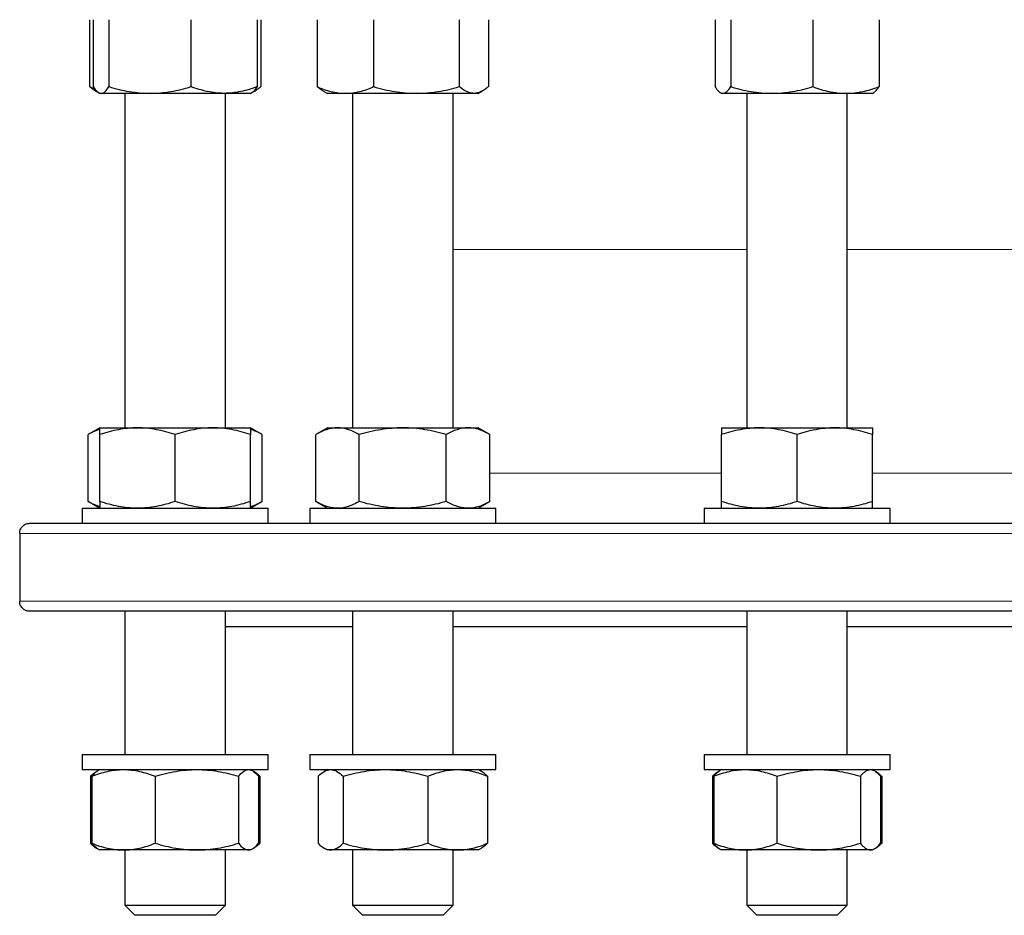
# Model space of a CAD drawing. Header units: millimetres. Extents: x 157 to 1087, y 67 to 925.
# Tile 1 of 9: x 176 to 372, y 67 to 246. Entities that reach past the tile are written whole.
import ezdxf

# ---------------------------------------------------------------- set-up
doc = ezdxf.new("R2010")
doc.units = ezdxf.units.MM

msp = doc.modelspace()

# ---------------------------------------------------------------- linework, layer by layer
at = {"color": 7, "linetype": 'Continuous', "lineweight": 25}
for p, q in [((190.27, 245.52), (190.27, 232.2)), ((190.99, 245.52), (190.99, 232.2)), ((194.12, 245.52), (194.12, 232.2)), ((210.44, 245.52), (210.44, 232.2)), ((223.63, 245.52), (223.63, 232.2)), ((224.34, 245.52), (224.34, 232.2)), ((235.56, 245.52), (235.56, 232.2)), ((246.8, 245.52), (246.8, 232.2)), ((263.83, 245.52), (263.83, 232.2)), ((269.63, 245.52), (269.63, 232.2)), ((314.73, 245.52), (314.73, 232.2)), ((317.86, 245.52), (317.86, 232.2)), ((334.18, 245.52), (334.18, 232.2)), ((347.37, 245.52), (347.37, 232.2)), ((191.38, 231.39), (192.04, 231.01)), ((222.56, 231.01), (223.23, 231.39)), ((236.68, 231.39), (237.6, 230.86)), ((267.6, 230.86), (268.52, 231.39)), ((192.05, 231.01), (192.31, 230.86)), ((192.55, 230.86), (192.31, 230.86)), ((202.28, 230.86), (192.55, 230.86)), ((197.31, 230.86), (197.31, 164.3)), ((217.03, 230.86), (202.28, 230.86)), ((222.31, 230.86), (217.03, 230.86)), ((217.31, 164.3), (217.31, 230.86)), ((222.31, 230.86), (222.56, 231.01)), ((241.18, 230.86), (237.6, 230.86)), ((255.31, 230.86), (241.18, 230.86)), ((242.6, 230.86), (242.6, 164.3)), ((266.73, 230.86), (255.31, 230.86)), ((262.6, 164.3), (262.6, 230.86)), ((267.6, 230.86), (266.73, 230.86)), ((315.79, 231.01), (316.05, 230.86)), ((316.3, 230.86), (316.05, 230.86)), ((326.02, 230.86), (316.3, 230.86)), ((321.05, 230.86), (321.05, 164.3)), ((340.78, 230.86), (326.02, 230.86)), ((346.05, 230.86), (340.78, 230.86)), ((341.05, 164.3), (341.05, 230.86)), ((346.05, 230.86), (346.31, 231.01)), ((192.31, 164.3), (189.99, 162.96)), ((189.99, 149.64), (189.99, 162.96)), ((192.31, 164.3), (199.81, 164.3)), ((192.31, 149.64), (192.31, 162.96)), ((199.81, 164.3), (214.81, 164.3)), ((207.31, 149.64), (207.31, 162.96)), ((214.81, 164.3), (222.31, 164.3)), ((224.63, 162.96), (222.31, 164.3)), ((222.31, 149.64), (222.31, 162.96)), ((224.63, 149.64), (224.63, 162.96)), ((237.6, 164.3), (235.28, 162.96)), ((235.28, 149.64), (235.28, 162.96)), ((237.6, 164.3), (239.61, 164.3)), ((239.61, 164.3), (252.6, 164.3)), ((243.94, 149.64), (243.94, 162.96)), ((252.6, 164.3), (265.59, 164.3)), ((261.26, 149.64), (261.26, 162.96)), ((265.59, 164.3), (267.6, 164.3)), ((269.92, 162.96), (267.6, 164.3)), ((269.92, 149.64), (269.92, 162.96)), ((316.05, 164.3), (323.55, 164.3)), ((316.05, 149.64), (316.05, 162.96)), ((323.55, 164.3), (338.55, 164.3)), ((331.05, 149.64), (331.05, 162.96)), ((338.55, 164.3), (346.05, 164.3)), ((346.05, 149.64), (346.05, 162.96)), ((189.99, 149.64), (192.31, 148.3)), ((222.31, 148.3), (224.63, 149.64)), ((235.28, 149.64), (237.6, 148.3)), ((267.6, 148.3), (269.92, 149.64)), ((188.81, 148.3), (188.81, 145.3)), ((188.81, 148.3), (225.81, 148.3)), ((225.81, 145.3), (225.81, 148.3)), ((234.1, 148.3), (234.1, 145.3)), ((234.1, 148.3), (271.1, 148.3)), ((271.1, 145.3), (271.1, 148.3)), ((312.55, 148.3), (312.55, 145.3)), ((312.55, 148.3), (349.55, 148.3)), ((349.55, 145.3), (349.55, 148.3)), ((178.35, 145.3), (574.34, 145.3)), ((176.37, 143.3), (176.37, 129.8)), ((574.34, 127.8), (178.35, 127.8)), ((197.31, 127.8), (197.31, 99.3)), ((217.31, 99.3), (217.31, 127.8)), ((242.6, 127.8), (242.6, 99.3)), ((262.6, 99.3), (262.6, 127.8)), ((321.05, 127.8), (321.05, 99.3)), ((341.05, 99.3), (341.05, 127.8)), ((217.31, 124.8), (242.6, 124.8)), ((262.6, 124.8), (321.05, 124.8)), ((341.05, 124.8), (411.64, 124.8)), ((188.81, 99.3), (188.81, 96.3)), ((188.81, 99.3), (217.63, 99.3)), ((217.63, 99.3), (225.81, 99.3)), ((225.81, 96.3), (225.81, 99.3)), ((234.1, 99.3), (234.1, 96.3)), ((234.1, 99.3), (269.22, 99.3)), ((269.22, 99.3), (271.1, 99.3)), ((271.1, 96.3), (271.1, 99.3)), ((312.55, 99.3), (312.55, 96.3)), ((312.55, 99.3), (349.55, 99.3)), ((349.55, 96.3), (349.55, 99.3)), ((188.81, 96.3), (217.63, 96.3)), ((191.89, 96.06), (191.65, 95.92)), ((192.31, 96.3), (191.89, 96.06)), ((217.63, 96.3), (225.81, 96.3)), ((222.72, 96.06), (222.31, 96.3)), ((234.1, 96.3), (269.22, 96.3)), ((237.6, 96.3), (236.94, 95.92)), ((268.26, 95.92), (267.6, 96.3)), ((269.22, 96.3), (271.1, 96.3)), ((312.55, 96.3), (349.55, 96.3)), ((315.63, 96.06), (315.39, 95.91)), ((316.05, 96.3), (315.63, 96.06)), ((346.47, 96.06), (346.05, 96.3)), ((190.45, 94.96), (190.45, 81.64)), ((190.72, 94.96), (190.72, 81.64)), ((203.32, 94.96), (203.32, 81.64)), ((219.91, 94.96), (219.91, 81.64)), ((223.76, 95.11), (224.16, 94.96)), ((223.9, 94.96), (223.9, 81.64)), ((224.16, 94.96), (224.16, 81.64)), ((235.74, 94.96), (235.74, 81.64)), ((240.72, 94.96), (240.72, 81.64)), ((257.57, 94.96), (257.57, 81.64)), ((269.45, 94.96), (269.45, 81.64)), ((314.2, 94.96), (314.2, 81.64)), ((314.46, 94.96), (314.46, 81.64)), ((327.06, 94.96), (327.06, 81.64)), ((343.65, 94.96), (343.65, 81.64)), ((347.51, 95.11), (347.91, 94.96)), ((347.64, 94.96), (347.64, 81.64)), ((347.91, 94.96), (347.91, 81.64)), ((191.65, 80.68), (191.89, 80.54)), ((191.89, 80.54), (192.31, 80.3)), ((222.31, 80.3), (222.72, 80.54)), ((223.76, 81.48), (224.16, 81.64)), ((236.94, 80.68), (237.6, 80.3)), ((267.6, 80.3), (268.26, 80.68)), ((315.39, 80.68), (315.63, 80.54)), ((315.63, 80.54), (316.05, 80.3)), ((346.05, 80.3), (346.47, 80.54)), ((347.51, 81.48), (347.91, 81.64)), ((197.02, 80.3), (192.31, 80.3)), ((211.61, 80.3), (197.02, 80.3)), ((197.31, 80.3), (197.31, 69.3)), ((221.9, 80.3), (211.61, 80.3)), ((217.31, 69.3), (217.31, 80.3)), ((222.31, 80.3), (221.9, 80.3)), ((238.23, 80.3), (237.6, 80.3)), ((249.15, 80.3), (238.23, 80.3)), ((242.6, 80.3), (242.6, 69.3)), ((263.51, 80.3), (249.15, 80.3)), ((262.6, 69.3), (262.6, 80.3)), ((267.6, 80.3), (263.51, 80.3)), ((320.76, 80.3), (316.05, 80.3)), ((335.36, 80.3), (320.76, 80.3)), ((321.05, 80.3), (321.05, 69.3)), ((345.65, 80.3), (335.36, 80.3)), ((341.05, 69.3), (341.05, 80.3)), ((346.05, 80.3), (345.65, 80.3)), ((197.31, 69.3), (199.31, 67.3)), ((197.31, 69.3), (217.31, 69.3)), ((215.31, 67.3), (217.31, 69.3)), ((242.6, 69.3), (244.6, 67.3)), ((242.6, 69.3), (242.74, 69.3)), ((242.74, 69.3), (262.6, 69.3)), ((260.6, 67.3), (262.6, 69.3)), ((321.05, 69.3), (323.05, 67.3)), ((321.05, 69.3), (323.34, 69.3)), ((323.34, 69.3), (341.05, 69.3)), ((339.05, 67.3), (341.05, 69.3)), ((215.31, 67.3), (199.31, 67.3)), ((244.71, 67.3), (244.6, 67.3)), ((260.6, 67.3), (244.71, 67.3)), ((324.88, 67.3), (323.05, 67.3)), ((339.05, 67.3), (324.88, 67.3))]:
    msp.add_line(p, q, dxfattribs=at)
at = {"color": 8, "linetype": 'Continuous', "lineweight": 18}
for p, q in [((321.05, 199.8), (262.6, 199.8)), ((376.34, 199.8), (341.05, 199.8)), ((269.92, 155.3), (316.05, 155.3)), ((346.05, 155.3), (404.32, 155.3)), ((576.32, 143.3), (176.37, 143.3)), ((176.37, 129.8), (576.32, 129.8))]:
    msp.add_line(p, q, dxfattribs=at)
at = {"color": 7, "linetype": 'Continuous', "lineweight": 25}
for points, knots in [([(190.27, 232.2), (190.57, 232.06), (190.9, 231.92), (191.24, 231.8), (191.26, 231.79)], [0, 0, 0, 0, 0.916032, 1, 1, 1, 1]), ([(191.39, 231.4), (191.31, 231.44), (191.09, 231.56), (190.72, 231.83), (190.42, 232.08), (190.27, 232.2)], [0, 0, 0, 0, 0.196204, 0.598153, 1, 1, 1, 1]), ([(190.99, 232.2), (191.24, 231.79), (191.5, 231.45), (192.02, 230.99), (192.29, 230.86), (192.55, 230.86)], [0, 0, 0, 0, 0.5, 0.5, 1, 1, 1, 1]), ([(192.55, 230.86), (192.69, 230.86), (192.82, 230.89), (193.08, 231.01), (193.22, 231.1), (193.61, 231.45), (193.86, 231.79), (194.12, 232.2)], [0, 0, 0, 0, 0.25, 0.25, 0.5, 0.5, 1, 1, 1, 1]), ([(194.12, 232.2), (195.46, 231.79), (196.8, 231.45), (199.52, 230.99), (200.89, 230.86), (202.28, 230.86)], [0, 0, 0, 0, 0.5, 0.5, 1, 1, 1, 1]), ([(202.28, 230.86), (202.97, 230.86), (203.67, 230.89), (205.04, 231.01), (205.73, 231.1), (207.77, 231.45), (209.11, 231.79), (210.44, 232.2)], [0, 0, 0, 0, 0.25, 0.25, 0.5, 0.5, 1, 1, 1, 1]), ([(217.03, 230.86), (216.48, 230.86), (215.92, 230.89), (214.79, 231.01), (214.24, 231.11), (212.59, 231.46), (211.51, 231.79), (210.44, 232.2)], [0, 0, 0, 0, 0.25, 0.25, 0.5, 0.5, 1, 1, 1, 1]), ([(223.63, 232.2), (223.09, 232), (222.55, 231.81), (221.45, 231.48), (220.9, 231.33), (219.25, 230.98), (218.15, 230.86), (217.03, 230.86)], [0, 0, 0, 0, 0.25, 0.25, 0.5, 0.5, 1, 1, 1, 1]), ([(223.63, 232.2), (223.54, 232.07), (223.37, 231.81), (223.12, 231.48), (222.86, 231.22), (222.67, 231.06), (222.57, 231.01), (222.56, 231.01)], [0, 0, 0, 0, 0.2408188, 0.4817059, 0.7224674, 0.9677758, 1, 1, 1, 1]), ([(222.79, 231.17), (222.86, 231.2), (223.08, 231.3), (223.45, 231.52), (223.9, 231.83), (224.19, 232.07), (224.34, 232.2)], [0, 0, 0, 0, 0.132367, 0.421515, 0.710794, 1, 1, 1, 1]), ([(235.56, 232.2), (236.48, 231.79), (237.41, 231.45), (239.28, 230.99), (240.22, 230.86), (241.18, 230.86)], [0, 0, 0, 0, 0.5, 0.5, 1, 1, 1, 1]), ([(236.68, 231.39), (236.66, 231.41), (236.46, 231.51), (236.09, 231.77), (235.74, 232.06), (235.56, 232.2)], [0, 0, 0, 0, 0.055534, 0.527746, 1, 1, 1, 1]), ([(241.18, 230.86), (241.66, 230.86), (242.14, 230.89), (243.08, 231.01), (243.55, 231.1), (244.96, 231.45), (245.88, 231.79), (246.8, 232.2)], [0, 0, 0, 0, 0.25, 0.25, 0.5, 0.5, 1, 1, 1, 1]), ([(246.8, 232.2), (248.19, 231.79), (249.59, 231.45), (252.43, 230.99), (253.86, 230.86), (255.31, 230.86)], [0, 0, 0, 0, 0.5, 0.5, 1, 1, 1, 1]), ([(255.31, 230.86), (256.04, 230.86), (256.76, 230.89), (258.2, 231.01), (258.91, 231.1), (261.04, 231.45), (262.44, 231.79), (263.83, 232.2)], [0, 0, 0, 0, 0.25, 0.25, 0.5, 0.5, 1, 1, 1, 1]), ([(266.73, 230.86), (266.49, 230.86), (266.24, 230.89), (265.75, 231.01), (265.5, 231.11), (264.78, 231.46), (264.3, 231.79), (263.83, 232.2)], [0, 0, 0, 0, 0.25, 0.25, 0.5, 0.5, 1, 1, 1, 1]), ([(269.63, 232.2), (269.4, 232), (269.16, 231.81), (268.68, 231.48), (268.44, 231.33), (267.71, 230.98), (267.22, 230.86), (266.73, 230.86)], [0, 0, 0, 0, 0.25, 0.25, 0.5, 0.5, 1, 1, 1, 1]), ([(314.73, 232.2), (314.86, 232), (314.99, 231.81), (315.25, 231.48), (315.38, 231.33), (315.77, 230.98), (316.03, 230.86), (316.3, 230.86)], [0, 0, 0, 0, 0.25, 0.25, 0.5, 0.5, 1, 1, 1, 1]), ([(316.3, 230.86), (316.43, 230.86), (316.56, 230.89), (316.83, 231.01), (316.96, 231.11), (317.35, 231.46), (317.61, 231.79), (317.86, 232.2)], [0, 0, 0, 0, 0.25, 0.25, 0.5, 0.5, 1, 1, 1, 1]), ([(317.86, 232.2), (319.2, 231.79), (320.54, 231.45), (323.26, 230.99), (324.63, 230.86), (326.02, 230.86)], [0, 0, 0, 0, 0.5, 0.5, 1, 1, 1, 1]), ([(326.02, 230.86), (326.72, 230.86), (327.41, 230.89), (328.79, 231.01), (329.47, 231.1), (331.51, 231.45), (332.85, 231.79), (334.18, 232.2)], [0, 0, 0, 0, 0.25, 0.25, 0.5, 0.5, 1, 1, 1, 1]), ([(334.18, 232.2), (335.26, 231.79), (336.35, 231.45), (338.54, 230.99), (339.65, 230.86), (340.78, 230.86)], [0, 0, 0, 0, 0.5, 0.5, 1, 1, 1, 1]), ([(340.78, 230.86), (341.34, 230.86), (341.9, 230.89), (343.01, 231.01), (343.56, 231.1), (345.21, 231.45), (346.29, 231.79), (347.37, 232.2)], [0, 0, 0, 0, 0.25, 0.25, 0.5, 0.5, 1, 1, 1, 1]), ([(346.3, 231.01), (346.37, 231.06), (346.54, 231.16), (346.8, 231.42), (347.09, 231.77), (347.28, 232.05), (347.37, 232.2)], [0, 0, 0, 0, 0.1983275, 0.4638052, 0.7318906, 1, 1, 1, 1]), ([(192.31, 163.98), (192.2, 163.95), (191.87, 163.86), (191.32, 163.64), (190.65, 163.33), (190.21, 163.08), (189.99, 162.96)], [0, 0, 0, 0, 0.132857, 0.421842, 0.710957, 1, 1, 1, 1]), ([(199.81, 164.3), (199.17, 164.3), (198.53, 164.26), (197.27, 164.14), (196.64, 164.05), (194.76, 163.7), (193.53, 163.36), (192.31, 162.96)], [0, 0, 0, 0, 0.25, 0.25, 0.5, 0.5, 1, 1, 1, 1]), ([(192.31, 162.96), (192.31, 163.37), (192.31, 163.7), (192.31, 164.17), (192.31, 164.3), (192.31, 164.3)], [0, 0, 0, 0, 0.5, 0.5, 1, 1, 1, 1]), ([(207.31, 162.96), (206.08, 163.37), (204.84, 163.7), (202.35, 164.17), (201.08, 164.3), (199.81, 164.3)], [0, 0, 0, 0, 0.5, 0.5, 1, 1, 1, 1]), ([(214.81, 164.3), (214.17, 164.3), (213.54, 164.27), (212.26, 164.14), (211.63, 164.05), (209.75, 163.7), (208.52, 163.36), (207.31, 162.96)], [0, 0, 0, 0, 0.25, 0.25, 0.5, 0.5, 1, 1, 1, 1]), ([(222.31, 162.96), (221.7, 163.16), (221.08, 163.35), (219.84, 163.68), (219.21, 163.82), (217.33, 164.17), (216.07, 164.3), (214.81, 164.3)], [0, 0, 0, 0, 0.25, 0.25, 0.5, 0.5, 1, 1, 1, 1]), ([(222.31, 164.3), (222.31, 164.3), (222.31, 164.26), (222.31, 164.14), (222.31, 164.05), (222.31, 163.7), (222.31, 163.36), (222.31, 162.96)], [0, 0, 0, 0, 0.25, 0.25, 0.5, 0.5, 1, 1, 1, 1]), ([(224.63, 162.96), (224.39, 163.09), (223.93, 163.35), (223.22, 163.67), (222.68, 163.88), (222.37, 163.97), (222.31, 163.98)], [0, 0, 0, 0, 0.3051705, 0.6104273, 0.9155251, 1, 1, 1, 1]), ([(239.61, 164.3), (239.24, 164.3), (238.87, 164.26), (238.14, 164.14), (237.78, 164.05), (236.7, 163.7), (235.99, 163.36), (235.28, 162.96)], [0, 0, 0, 0, 0.25, 0.25, 0.5, 0.5, 1, 1, 1, 1]), ([(243.94, 162.96), (243.23, 163.37), (242.52, 163.7), (241.08, 164.17), (240.35, 164.3), (239.61, 164.3)], [0, 0, 0, 0, 0.5, 0.5, 1, 1, 1, 1]), ([(252.6, 164.3), (251.86, 164.3), (251.13, 164.26), (249.67, 164.14), (248.94, 164.05), (246.78, 163.7), (245.35, 163.36), (243.94, 162.96)], [0, 0, 0, 0, 0.25, 0.25, 0.5, 0.5, 1, 1, 1, 1]), ([(261.26, 162.96), (259.84, 163.37), (258.42, 163.7), (255.53, 164.17), (254.08, 164.3), (252.6, 164.3)], [0, 0, 0, 0, 0.5, 0.5, 1, 1, 1, 1]), ([(265.59, 164.3), (265.22, 164.3), (264.86, 164.27), (264.12, 164.14), (263.75, 164.05), (262.67, 163.7), (261.96, 163.36), (261.26, 162.96)], [0, 0, 0, 0, 0.25, 0.25, 0.5, 0.5, 1, 1, 1, 1]), ([(269.92, 162.96), (269.57, 163.16), (269.21, 163.35), (268.49, 163.68), (268.13, 163.82), (267.05, 164.17), (266.32, 164.3), (265.59, 164.3)], [0, 0, 0, 0, 0.25, 0.25, 0.5, 0.5, 1, 1, 1, 1]), ([(323.55, 164.3), (322.91, 164.3), (322.27, 164.26), (321.01, 164.14), (320.38, 164.05), (318.51, 163.7), (317.27, 163.36), (316.05, 162.96)], [0, 0, 0, 0, 0.25, 0.25, 0.5, 0.5, 1, 1, 1, 1]), ([(316.05, 164.3), (316.05, 164.3), (316.05, 164.27), (316.05, 164.14), (316.05, 164.05), (316.05, 163.7), (316.05, 163.36), (316.05, 162.96)], [0, 0, 0, 0, 0.25, 0.25, 0.5, 0.5, 1, 1, 1, 1]), ([(331.05, 162.96), (329.82, 163.37), (328.59, 163.7), (326.09, 164.17), (324.83, 164.3), (323.55, 164.3)], [0, 0, 0, 0, 0.5, 0.5, 1, 1, 1, 1]), ([(338.55, 164.3), (337.91, 164.3), (337.27, 164.26), (336.01, 164.14), (335.38, 164.05), (333.51, 163.7), (332.27, 163.36), (331.05, 162.96)], [0, 0, 0, 0, 0.25, 0.25, 0.5, 0.5, 1, 1, 1, 1]), ([(346.05, 162.96), (344.82, 163.37), (343.59, 163.7), (341.09, 164.17), (339.83, 164.3), (338.55, 164.3)], [0, 0, 0, 0, 0.5, 0.5, 1, 1, 1, 1]), ([(346.05, 164.3), (346.05, 164.3), (346.05, 164.27), (346.05, 164.14), (346.05, 164.05), (346.05, 163.7), (346.05, 163.36), (346.05, 162.96)], [0, 0, 0, 0, 0.25, 0.25, 0.5, 0.5, 1, 1, 1, 1]), ([(192.31, 148.61), (192.2, 148.64), (191.87, 148.73), (191.32, 148.96), (190.65, 149.27), (190.21, 149.51), (189.99, 149.64)], [0, 0, 0, 0, 0.132857, 0.421842, 0.710957, 1, 1, 1, 1]), ([(199.81, 148.3), (199.17, 148.3), (198.53, 148.33), (197.27, 148.45), (196.64, 148.54), (194.76, 148.89), (193.53, 149.23), (192.31, 149.64)], [0, 0, 0, 0, 0.25, 0.25, 0.5, 0.5, 1, 1, 1, 1]), ([(192.31, 149.64), (192.31, 149.23), (192.31, 148.89), (192.31, 148.42), (192.31, 148.3), (192.31, 148.3)], [0, 0, 0, 0, 0.5, 0.5, 1, 1, 1, 1]), ([(207.31, 149.64), (206.08, 149.23), (204.84, 148.89), (202.35, 148.42), (201.08, 148.3), (199.81, 148.3)], [0, 0, 0, 0, 0.5, 0.5, 1, 1, 1, 1]), ([(214.81, 148.3), (214.17, 148.3), (213.54, 148.33), (212.26, 148.45), (211.63, 148.54), (209.75, 148.9), (208.52, 149.23), (207.31, 149.64)], [0, 0, 0, 0, 0.25, 0.25, 0.5, 0.5, 1, 1, 1, 1]), ([(222.31, 149.64), (221.7, 149.43), (221.08, 149.25), (219.84, 148.91), (219.21, 148.77), (217.33, 148.42), (216.07, 148.3), (214.81, 148.3)], [0, 0, 0, 0, 0.25, 0.25, 0.5, 0.5, 1, 1, 1, 1]), ([(222.31, 148.3), (222.31, 148.3), (222.31, 148.33), (222.31, 148.45), (222.31, 148.54), (222.31, 148.89), (222.31, 149.23), (222.31, 149.64)], [0, 0, 0, 0, 0.25, 0.25, 0.5, 0.5, 1, 1, 1, 1]), ([(224.63, 149.64), (224.39, 149.51), (223.93, 149.25), (223.22, 148.92), (222.68, 148.71), (222.37, 148.63), (222.31, 148.61)], [0, 0, 0, 0, 0.30517, 0.610427, 0.915525, 1, 1, 1, 1]), ([(239.61, 148.3), (239.24, 148.3), (238.87, 148.33), (238.14, 148.45), (237.78, 148.54), (236.7, 148.89), (235.99, 149.23), (235.28, 149.64)], [0, 0, 0, 0, 0.25, 0.25, 0.5, 0.5, 1, 1, 1, 1]), ([(243.94, 149.64), (243.23, 149.23), (242.52, 148.89), (241.08, 148.42), (240.35, 148.3), (239.61, 148.3)], [0, 0, 0, 0, 0.5, 0.5, 1, 1, 1, 1]), ([(252.6, 148.3), (251.86, 148.3), (251.13, 148.33), (249.67, 148.45), (248.94, 148.54), (246.78, 148.89), (245.35, 149.23), (243.94, 149.64)], [0, 0, 0, 0, 0.25, 0.25, 0.5, 0.5, 1, 1, 1, 1]), ([(261.26, 149.64), (259.84, 149.23), (258.42, 148.89), (255.53, 148.42), (254.08, 148.3), (252.6, 148.3)], [0, 0, 0, 0, 0.5, 0.5, 1, 1, 1, 1]), ([(265.59, 148.3), (265.22, 148.3), (264.86, 148.33), (264.12, 148.45), (263.75, 148.54), (262.67, 148.9), (261.96, 149.23), (261.26, 149.64)], [0, 0, 0, 0, 0.25, 0.25, 0.5, 0.5, 1, 1, 1, 1]), ([(269.92, 149.64), (269.57, 149.43), (269.21, 149.25), (268.49, 148.91), (268.13, 148.77), (267.05, 148.42), (266.32, 148.3), (265.59, 148.3)], [0, 0, 0, 0, 0.25, 0.25, 0.5, 0.5, 1, 1, 1, 1]), ([(323.55, 148.3), (322.91, 148.3), (322.27, 148.33), (321.01, 148.45), (320.38, 148.54), (318.51, 148.89), (317.27, 149.23), (316.05, 149.64)], [0, 0, 0, 0, 0.25, 0.25, 0.5, 0.5, 1, 1, 1, 1]), ([(316.05, 148.3), (316.05, 148.3), (316.05, 148.33), (316.05, 148.45), (316.05, 148.54), (316.05, 148.9), (316.05, 149.23), (316.05, 149.64)], [0, 0, 0, 0, 0.25, 0.25, 0.5, 0.5, 1, 1, 1, 1]), ([(331.05, 149.64), (329.82, 149.23), (328.59, 148.89), (326.09, 148.42), (324.83, 148.3), (323.55, 148.3)], [0, 0, 0, 0, 0.5, 0.5, 1, 1, 1, 1]), ([(338.55, 148.3), (337.91, 148.3), (337.27, 148.33), (336.01, 148.45), (335.38, 148.54), (333.51, 148.89), (332.27, 149.23), (331.05, 149.64)], [0, 0, 0, 0, 0.25, 0.25, 0.5, 0.5, 1, 1, 1, 1]), ([(346.05, 149.64), (344.82, 149.23), (343.59, 148.89), (341.09, 148.42), (339.83, 148.3), (338.55, 148.3)], [0, 0, 0, 0, 0.5, 0.5, 1, 1, 1, 1]), ([(346.05, 148.3), (346.05, 148.3), (346.05, 148.33), (346.05, 148.45), (346.05, 148.54), (346.05, 148.9), (346.05, 149.23), (346.05, 149.64)], [0, 0, 0, 0, 0.25, 0.25, 0.5, 0.5, 1, 1, 1, 1]), ([(176.37, 143.3), (176.37, 143.46), (176.38, 143.61), (176.46, 143.91), (176.51, 144.06), (176.64, 144.32), (176.71, 144.44), (176.88, 144.65), (176.97, 144.74), (177.26, 144.99), (177.47, 145.1), (177.9, 145.26), (178.12, 145.3), (178.35, 145.3)], [0, 0, 0, 0, 0.125, 0.125, 0.25, 0.25, 0.375, 0.375, 0.5, 0.5, 0.75, 0.75, 1, 1, 1, 1]), ([(178.35, 127.8), (178.23, 127.8), (178.12, 127.81), (177.9, 127.84), (177.79, 127.87), (177.47, 127.99), (177.26, 128.1), (176.97, 128.35), (176.88, 128.44), (176.71, 128.66), (176.64, 128.77), (176.51, 129.03), (176.46, 129.18), (176.38, 129.48), (176.37, 129.64), (176.37, 129.8)], [0, 0, 0, 0, 0.125, 0.125, 0.25, 0.25, 0.5, 0.5, 0.625, 0.625, 0.75, 0.75, 0.875, 0.875, 1, 1, 1, 1]), ([(190.72, 94.96), (191.75, 95.37), (192.78, 95.7), (194.88, 96.17), (195.94, 96.3), (197.02, 96.3)], [0, 0, 0, 0, 0.5, 0.5, 1, 1, 1, 1]), ([(191.89, 96.05), (191.81, 96), (191.62, 95.89), (191.33, 95.64), (191.02, 95.33), (190.82, 95.08), (190.72, 94.96)], [0, 0, 0, 0, 0.211534, 0.474299, 0.737182, 1, 1, 1, 1]), ([(197.02, 96.3), (197.55, 96.3), (198.09, 96.26), (199.15, 96.14), (199.68, 96.05), (201.25, 95.7), (202.29, 95.36), (203.32, 94.96)], [0, 0, 0, 0, 0.25, 0.25, 0.5, 0.5, 1, 1, 1, 1]), ([(203.32, 94.96), (203.99, 95.16), (204.67, 95.35), (206.05, 95.68), (206.74, 95.82), (208.82, 96.17), (210.21, 96.3), (211.61, 96.3)], [0, 0, 0, 0, 0.25, 0.25, 0.5, 0.5, 1, 1, 1, 1]), ([(211.61, 96.3), (212.31, 96.3), (213.02, 96.27), (214.43, 96.14), (215.13, 96.05), (217.21, 95.7), (218.57, 95.36), (219.91, 94.96)], [0, 0, 0, 0, 0.25, 0.25, 0.5, 0.5, 1, 1, 1, 1]), ([(219.91, 94.96), (220.24, 95.37), (220.56, 95.7), (221.23, 96.17), (221.56, 96.3), (221.9, 96.3)], [0, 0, 0, 0, 0.5, 0.5, 1, 1, 1, 1]), ([(221.9, 96.3), (222.07, 96.3), (222.24, 96.26), (222.58, 96.14), (222.75, 96.05), (223.24, 95.7), (223.57, 95.36), (223.9, 94.96)], [0, 0, 0, 0, 0.25, 0.25, 0.5, 0.5, 1, 1, 1, 1]), ([(235.74, 94.96), (236.15, 95.37), (236.56, 95.7), (237.39, 96.17), (237.81, 96.3), (238.23, 96.3)], [0, 0, 0, 0, 0.5, 0.5, 1, 1, 1, 1]), ([(238.23, 96.3), (238.44, 96.3), (238.65, 96.26), (239.07, 96.14), (239.28, 96.05), (239.9, 95.7), (240.31, 95.36), (240.72, 94.96)], [0, 0, 0, 0, 0.25, 0.25, 0.5, 0.5, 1, 1, 1, 1]), ([(240.72, 94.96), (242.1, 95.37), (243.49, 95.7), (246.29, 96.17), (247.71, 96.3), (249.15, 96.3)], [0, 0, 0, 0, 0.5, 0.5, 1, 1, 1, 1]), ([(249.15, 96.3), (249.86, 96.3), (250.58, 96.26), (252, 96.14), (252.71, 96.05), (254.81, 95.7), (256.2, 95.36), (257.57, 94.96)], [0, 0, 0, 0, 0.25, 0.25, 0.5, 0.5, 1, 1, 1, 1]), ([(257.57, 94.96), (258.06, 95.16), (258.54, 95.35), (259.53, 95.68), (260.02, 95.82), (261.51, 96.17), (262.51, 96.3), (263.51, 96.3)], [0, 0, 0, 0, 0.25, 0.25, 0.5, 0.5, 1, 1, 1, 1]), ([(263.51, 96.3), (264.02, 96.3), (264.52, 96.27), (265.53, 96.14), (266.03, 96.05), (267.52, 95.7), (268.49, 95.36), (269.45, 94.96)], [0, 0, 0, 0, 0.25, 0.25, 0.5, 0.5, 1, 1, 1, 1]), ([(314.46, 94.96), (315.49, 95.37), (316.53, 95.7), (318.63, 96.17), (319.69, 96.3), (320.76, 96.3)], [0, 0, 0, 0, 0.5, 0.5, 1, 1, 1, 1]), ([(314.46, 94.96), (314.54, 95.06), (314.71, 95.26), (315, 95.57), (315.31, 95.85), (315.53, 95.99), (315.64, 96.05)], [0, 0, 0, 0, 0.216036, 0.432236, 0.742446, 1, 1, 1, 1]), ([(320.76, 96.3), (321.29, 96.3), (321.83, 96.26), (322.89, 96.14), (323.42, 96.05), (325, 95.7), (326.03, 95.36), (327.06, 94.96)], [0, 0, 0, 0, 0.25, 0.25, 0.5, 0.5, 1, 1, 1, 1]), ([(327.06, 94.96), (328.42, 95.37), (329.79, 95.7), (332.55, 96.17), (333.94, 96.3), (335.36, 96.3)], [0, 0, 0, 0, 0.5, 0.5, 1, 1, 1, 1]), ([(335.36, 96.3), (336.06, 96.3), (336.77, 96.26), (338.17, 96.14), (338.86, 96.05), (340.93, 95.7), (342.3, 95.36), (343.65, 94.96)], [0, 0, 0, 0, 0.25, 0.25, 0.5, 0.5, 1, 1, 1, 1]), ([(343.65, 94.96), (343.81, 95.16), (343.98, 95.35), (344.31, 95.68), (344.48, 95.82), (344.98, 96.17), (345.31, 96.3), (345.65, 96.3)], [0, 0, 0, 0, 0.25, 0.25, 0.5, 0.5, 1, 1, 1, 1]), ([(345.65, 96.3), (345.82, 96.3), (345.98, 96.27), (346.32, 96.14), (346.49, 96.05), (346.99, 95.7), (347.32, 95.36), (347.64, 94.96)], [0, 0, 0, 0, 0.25, 0.25, 0.5, 0.5, 1, 1, 1, 1]), ([(190.45, 94.96), (190.59, 95.09), (190.85, 95.35), (191.26, 95.67), (191.57, 95.88), (191.75, 95.97), (191.79, 95.98)], [0, 0, 0, 0, 0.304778, 0.609642, 0.914347, 1, 1, 1, 1]), ([(224.16, 94.96), (224.03, 95.09), (223.76, 95.35), (223.36, 95.67), (223.1, 95.83), (222.97, 95.91)], [0, 0, 0, 0, 0.339582, 0.679261, 1, 1, 1, 1]), ([(269.45, 94.96), (269.32, 95.09), (269.05, 95.35), (268.65, 95.67), (268.39, 95.83), (268.26, 95.91)], [0, 0, 0, 0, 0.339582, 0.679261, 1, 1, 1, 1]), ([(314.2, 94.96), (314.3, 95.06), (314.51, 95.26), (314.87, 95.57), (315.21, 95.82), (315.45, 95.94), (315.53, 95.98)], [0, 0, 0, 0, 0.237609, 0.475398, 0.816585, 1, 1, 1, 1]), ([(346.71, 95.91), (346.81, 95.85), (347.06, 95.71), (347.46, 95.39), (347.76, 95.1), (347.91, 94.96)], [0, 0, 0, 0, 0.24372, 0.621843, 1, 1, 1, 1]), ([(190.45, 81.64), (190.59, 81.51), (190.85, 81.25), (191.26, 80.92), (191.57, 80.71), (191.75, 80.63), (191.79, 80.61)], [0, 0, 0, 0, 0.304778, 0.609642, 0.914347, 1, 1, 1, 1]), ([(190.72, 81.64), (191.75, 81.23), (192.78, 80.89), (194.88, 80.42), (195.94, 80.3), (197.02, 80.3)], [0, 0, 0, 0, 0.5, 0.5, 1, 1, 1, 1]), ([(191.89, 80.54), (191.81, 80.59), (191.62, 80.7), (191.33, 80.96), (191.02, 81.27), (190.82, 81.51), (190.72, 81.64)], [0, 0, 0, 0, 0.2115337, 0.4742985, 0.7371825, 1, 1, 1, 1]), ([(197.02, 80.3), (197.55, 80.3), (198.09, 80.33), (199.15, 80.45), (199.68, 80.54), (201.25, 80.89), (202.29, 81.23), (203.32, 81.64)], [0, 0, 0, 0, 0.25, 0.25, 0.5, 0.5, 1, 1, 1, 1]), ([(203.32, 81.64), (203.99, 81.43), (204.67, 81.25), (206.05, 80.91), (206.74, 80.77), (208.82, 80.42), (210.21, 80.3), (211.61, 80.3)], [0, 0, 0, 0, 0.25, 0.25, 0.5, 0.5, 1, 1, 1, 1]), ([(211.61, 80.3), (212.31, 80.3), (213.02, 80.33), (214.43, 80.45), (215.13, 80.54), (217.21, 80.9), (218.57, 81.23), (219.91, 81.64)], [0, 0, 0, 0, 0.25, 0.25, 0.5, 0.5, 1, 1, 1, 1]), ([(219.91, 81.64), (220.24, 81.23), (220.56, 80.89), (221.23, 80.42), (221.56, 80.3), (221.9, 80.3)], [0, 0, 0, 0, 0.5, 0.5, 1, 1, 1, 1]), ([(221.9, 80.3), (222.07, 80.3), (222.24, 80.33), (222.58, 80.45), (222.75, 80.54), (223.24, 80.89), (223.57, 81.23), (223.9, 81.64)], [0, 0, 0, 0, 0.25, 0.25, 0.5, 0.5, 1, 1, 1, 1]), ([(224.16, 81.64), (224.03, 81.51), (223.76, 81.25), (223.36, 80.92), (223.1, 80.76), (222.97, 80.68)], [0, 0, 0, 0, 0.339582, 0.679261, 1, 1, 1, 1]), ([(235.74, 81.64), (236.15, 81.23), (236.56, 80.89), (237.39, 80.42), (237.81, 80.3), (238.23, 80.3)], [0, 0, 0, 0, 0.5, 0.5, 1, 1, 1, 1]), ([(238.23, 80.3), (238.44, 80.3), (238.65, 80.33), (239.07, 80.45), (239.28, 80.54), (239.9, 80.89), (240.31, 81.23), (240.72, 81.64)], [0, 0, 0, 0, 0.25, 0.25, 0.5, 0.5, 1, 1, 1, 1]), ([(240.72, 81.64), (242.1, 81.23), (243.49, 80.89), (246.29, 80.42), (247.71, 80.3), (249.15, 80.3)], [0, 0, 0, 0, 0.5, 0.5, 1, 1, 1, 1]), ([(249.15, 80.3), (249.86, 80.3), (250.58, 80.33), (252, 80.45), (252.71, 80.54), (254.81, 80.89), (256.2, 81.23), (257.57, 81.64)], [0, 0, 0, 0, 0.25, 0.25, 0.5, 0.5, 1, 1, 1, 1]), ([(257.57, 81.64), (258.06, 81.43), (258.54, 81.25), (259.53, 80.91), (260.02, 80.77), (261.51, 80.42), (262.51, 80.3), (263.51, 80.3)], [0, 0, 0, 0, 0.25, 0.25, 0.5, 0.5, 1, 1, 1, 1]), ([(263.51, 80.3), (264.02, 80.3), (264.52, 80.33), (265.53, 80.45), (266.03, 80.54), (267.52, 80.9), (268.49, 81.23), (269.45, 81.64)], [0, 0, 0, 0, 0.25, 0.25, 0.5, 0.5, 1, 1, 1, 1]), ([(269.45, 81.64), (269.32, 81.51), (269.05, 81.25), (268.65, 80.92), (268.39, 80.76), (268.26, 80.68)], [0, 0, 0, 0, 0.339582, 0.679261, 1, 1, 1, 1]), ([(314.2, 81.64), (314.3, 81.53), (314.51, 81.33), (314.87, 81.03), (315.21, 80.77), (315.45, 80.65), (315.53, 80.61)], [0, 0, 0, 0, 0.237609, 0.475398, 0.816585, 1, 1, 1, 1]), ([(314.46, 81.64), (315.49, 81.23), (316.53, 80.89), (318.63, 80.42), (319.69, 80.3), (320.76, 80.3)], [0, 0, 0, 0, 0.5, 0.5, 1, 1, 1, 1]), ([(314.46, 81.64), (314.54, 81.53), (314.71, 81.33), (315, 81.02), (315.31, 80.74), (315.53, 80.6), (315.64, 80.54)], [0, 0, 0, 0, 0.2160358, 0.4322358, 0.7424455, 1, 1, 1, 1]), ([(320.76, 80.3), (321.29, 80.3), (321.83, 80.33), (322.89, 80.45), (323.42, 80.54), (325, 80.89), (326.03, 81.23), (327.06, 81.64)], [0, 0, 0, 0, 0.25, 0.25, 0.5, 0.5, 1, 1, 1, 1]), ([(327.06, 81.64), (328.42, 81.23), (329.79, 80.89), (332.55, 80.42), (333.94, 80.3), (335.36, 80.3)], [0, 0, 0, 0, 0.5, 0.5, 1, 1, 1, 1]), ([(335.36, 80.3), (336.06, 80.3), (336.77, 80.33), (338.17, 80.45), (338.86, 80.54), (340.93, 80.89), (342.3, 81.23), (343.65, 81.64)], [0, 0, 0, 0, 0.25, 0.25, 0.5, 0.5, 1, 1, 1, 1]), ([(343.65, 81.64), (343.81, 81.43), (343.98, 81.25), (344.31, 80.91), (344.48, 80.77), (344.98, 80.42), (345.31, 80.3), (345.65, 80.3)], [0, 0, 0, 0, 0.25, 0.25, 0.5, 0.5, 1, 1, 1, 1]), ([(345.65, 80.3), (345.82, 80.3), (345.98, 80.33), (346.32, 80.45), (346.49, 80.54), (346.99, 80.9), (347.32, 81.23), (347.64, 81.64)], [0, 0, 0, 0, 0.25, 0.25, 0.5, 0.5, 1, 1, 1, 1]), ([(346.71, 80.69), (346.81, 80.74), (347.06, 80.89), (347.46, 81.21), (347.76, 81.49), (347.91, 81.64)], [0, 0, 0, 0, 0.24372, 0.621843, 1, 1, 1, 1])]:
    msp.add_open_spline(points, degree=3, knots=knots, dxfattribs=at)

doc.saveas('drawing.dxf')
